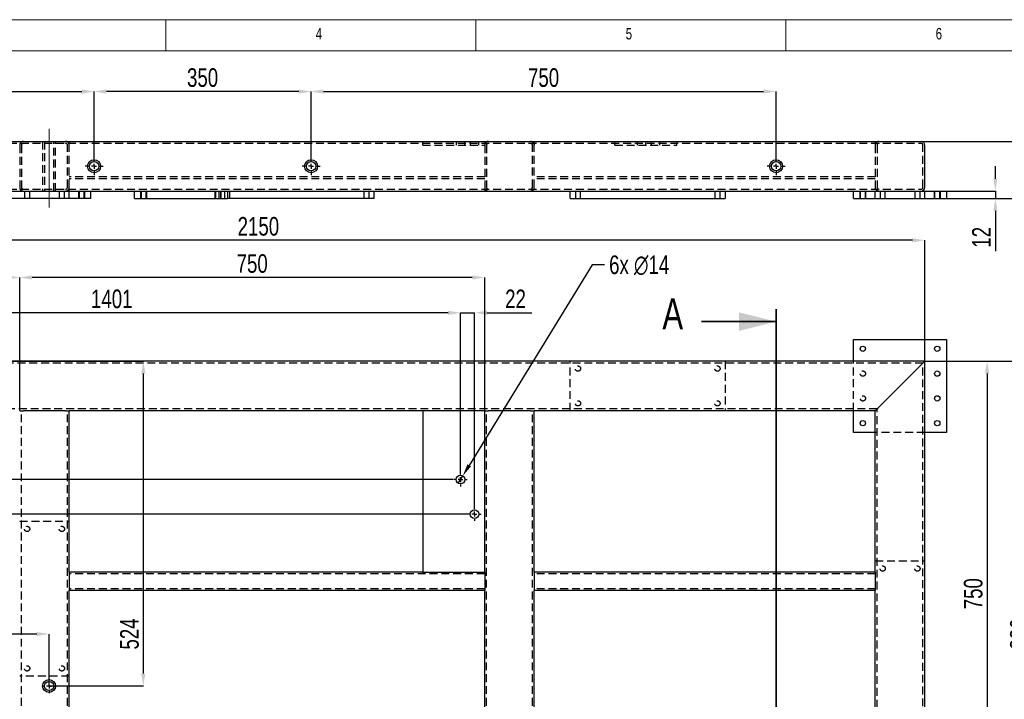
# Model space of a CAD drawing. Header units: millimetres. Extents: x 5 to 3649, y 4 to 418.
# Tile 6 of 105: x 123 to 282, y 305 to 415. Entities that reach past the tile are written whole.
import ezdxf

# ---------------------------------------------------------------- set-up
doc = ezdxf.new("R2010")
doc.units = ezdxf.units.MM
doc.header["$PDSIZE"] = -1
doc.linetypes.add('CENTERX2', pattern=[20.32, 12.7, -2.54, 2.54, -2.54])
doc.linetypes.add('HIDDEN', pattern=[1.905, 1.27, -0.635])
for name, color, linetype in [('COTES', 1, 'Continuous'), ('NOTES', 6, 'Continuous'), ('TRAIT-FINS', 9, 'Continuous'), ('TRAIT-MIXTES', 3, 'CENTERX2'), ('TRAIT-TIRET', 2, 'HIDDEN')]:
    doc.layers.add(name, color=color, linetype=linetype)
doc.layers.add('TRAIT-FORT', color=4, linetype='Continuous', lineweight=25)
doc.styles.add('SLDTEXTSTYLE0', font='TXT', dxfattribs={"width": 0.75})
doc.dimstyles.new('SLDDIMSTYLE0', dxfattribs={"dimtxt": 3, "dimasz": 2, "dimexe": 0, "dimexo": 0.0625, "dimgap": 0.75, "dimtad": 1, "dimdec": 0, "dimlfac": 10, "dimrnd": 1e-09, "dimzin": 12, "dimdsep": 46, "dimtxsty": 'SLDTEXTSTYLE0', "dimsah": 1, "dimcen": 0.09, "dimadec": 0, "dimazin": 3, "dimtfac": 1, "dimtdec": 0, "dimtofl": 0, "dimtmove": 0, "dimatfit": 3, "dimfxl": 1, "dimfrac": 2, "dimtolj": 1, "dimtzin": 12, "dimarcsym": 0})
doc.dimstyles.new('SLDDIMSTYLE1', dxfattribs={"dimtxt": 3, "dimasz": 2, "dimexe": 0, "dimexo": 0.0625, "dimgap": 0.75, "dimtad": 1, "dimdec": 0, "dimlfac": 10, "dimrnd": 1e-09, "dimzin": 12, "dimdsep": 46, "dimtxsty": 'SLDTEXTSTYLE0', "dimsah": 1, "dimcen": 0.09, "dimadec": 0, "dimazin": 3, "dimtfac": 1, "dimtdec": 0, "dimtmove": 0, "dimatfit": 0, "dimfxl": 1, "dimfrac": 2, "dimtolj": 1, "dimtzin": 12, "dimarcsym": 0})
doc.dimstyles.new('SLDDIMSTYLE2', dxfattribs={"dimtxt": 3, "dimasz": 2, "dimexe": 0, "dimexo": 0.0625, "dimgap": 0.75, "dimtad": 0, "dimtih": 1, "dimtoh": 1, "dimdec": 0, "dimlfac": 10, "dimrnd": 1e-09, "dimzin": 12, "dimdsep": 46, "dimtxsty": 'SLDTEXTSTYLE0', "dimblk1": 'NONE', "dimsah": 1, "dimcen": 0, "dimadec": 0, "dimazin": 3, "dimtfac": 1, "dimtdec": 0, "dimtmove": 0, "dimatfit": 3, "dimldrblk": 'NONE', "dimfxl": 1, "dimfrac": 2, "dimtolj": 1, "dimtzin": 12, "dimarcsym": 0})

# ---------------------------------------------------------------- blocks, each defined once
blk = doc.blocks.new('_D_4')
at = {"layer": 'COTES', "color": 0, "lineweight": -2, "transparency": 16777216}
for p, q in [((269.48, 359.93), (279.46, 359.93)), ((279.46, 357.93), (279.46, 286.93)), ((198.48, 284.93), (279.46, 284.93))]:
    blk.add_line(p, q, dxfattribs=at)
at = {"layer": 'COTES', "color": 0, "transparency": 16777216}
for points in [[(279.13, 357.93), (279.8, 357.93), (279.46, 359.93)], [(279.13, 286.93), (279.8, 286.93), (279.46, 284.93)]]:
    blk.add_solid(points, dxfattribs=at)
at = {"layer": 'Defpoints', "color": 0, "transparency": 16777216}
for p in [(269.42, 359.93), (198.42, 284.93), (279.46, 284.93)]:
    blk.add_point(p, dxfattribs=at)
at = {"layer": 'COTES', "color": 0, "transparency": 16777216, "insert": (275.71, 322.43), "char_height": 3, "attachment_point": 2, "rotation": 90, "style": 'SLDTEXTSTYLE0'}
blk.add_mtext('\\A1;750', dxfattribs=at)
blk = doc.blocks.new('_D_5')
at = {"layer": 'COTES', "color": 0, "lineweight": -2, "transparency": 16777216}
for p, q in [((54.42, 359.99), (54.42, 379.43)), ((267.42, 379.43), (56.42, 379.43)), ((269.42, 359.99), (269.42, 379.43))]:
    blk.add_line(p, q, dxfattribs=at)
at = {"layer": 'COTES', "color": 0, "transparency": 16777216}
for points in [[(56.42, 379.76), (56.42, 379.1), (54.42, 379.43)], [(267.42, 379.76), (267.42, 379.1), (269.42, 379.43)]]:
    blk.add_solid(points, dxfattribs=at)
at = {"layer": 'Defpoints', "color": 0, "transparency": 16777216}
for p in [(54.42, 379.43), (54.42, 359.93), (269.42, 359.93)]:
    blk.add_point(p, dxfattribs=at)
at = {"layer": 'COTES', "color": 0, "transparency": 16777216, "insert": (161.92, 383.18), "char_height": 3, "attachment_point": 2, "style": 'SLDTEXTSTYLE0'}
blk.add_mtext('\\A1;2150', dxfattribs=at)
blk = doc.blocks.new('_D_6')
at = {"layer": 'COTES', "color": 0, "lineweight": -2, "transparency": 16777216}
for p, q in [((54.42, 359.99), (54.42, 373.43)), ((56.42, 373.43), (121.42, 373.43)), ((123.42, 351.99), (123.42, 373.43))]:
    blk.add_line(p, q, dxfattribs=at)
at = {"layer": 'COTES', "color": 0, "transparency": 16777216}
for points in [[(56.42, 373.76), (56.42, 373.1), (54.42, 373.43)], [(121.42, 373.76), (121.42, 373.1), (123.42, 373.43)]]:
    blk.add_solid(points, dxfattribs=at)
at = {"layer": 'Defpoints', "color": 0, "transparency": 16777216}
for p in [(123.42, 373.43), (54.42, 359.93), (123.42, 351.93)]:
    blk.add_point(p, dxfattribs=at)
at = {"layer": 'COTES', "color": 0, "transparency": 16777216, "insert": (88.92, 377.18), "char_height": 3, "attachment_point": 2, "style": 'SLDTEXTSTYLE0'}
blk.add_mtext('\\A1;690', dxfattribs=at)
blk = doc.blocks.new('_D_7')
at = {"layer": 'COTES', "color": 0, "lineweight": -2, "transparency": 16777216}
for p, q in [((123.42, 351.99), (123.42, 373.43)), ((196.42, 373.43), (125.42, 373.43)), ((198.42, 351.99), (198.42, 373.43))]:
    blk.add_line(p, q, dxfattribs=at)
at = {"layer": 'COTES', "color": 0, "transparency": 16777216}
for points in [[(125.42, 373.76), (125.42, 373.1), (123.42, 373.43)], [(196.42, 373.76), (196.42, 373.1), (198.42, 373.43)]]:
    blk.add_solid(points, dxfattribs=at)
at = {"layer": 'Defpoints', "color": 0, "transparency": 16777216}
for p in [(123.42, 373.43), (123.42, 351.93), (198.42, 351.93)]:
    blk.add_point(p, dxfattribs=at)
at = {"layer": 'COTES', "color": 0, "transparency": 16777216, "insert": (160.92, 377.18), "char_height": 3, "attachment_point": 2, "style": 'SLDTEXTSTYLE0'}
blk.add_mtext('\\A1;750', dxfattribs=at)
blk = doc.blocks.new('_D_12')
at = {"layer": 'COTES', "color": 0, "lineweight": -2, "transparency": 16777216}
for p, q in [((269.48, 359.93), (286.92, 359.93)), ((286.92, 273.93), (286.92, 357.93)), ((229.48, 271.93), (286.92, 271.93))]:
    blk.add_line(p, q, dxfattribs=at)
at = {"layer": 'COTES', "color": 0, "transparency": 16777216}
for points in [[(286.58, 357.93), (287.25, 357.93), (286.92, 359.93)], [(286.58, 273.93), (287.25, 273.93), (286.92, 271.93)]]:
    blk.add_solid(points, dxfattribs=at)
at = {"layer": 'Defpoints', "color": 0, "transparency": 16777216}
for p in [(269.42, 359.93), (286.92, 359.93), (229.42, 271.93)]:
    blk.add_point(p, dxfattribs=at)
at = {"layer": 'COTES', "color": 0, "transparency": 16777216, "insert": (283.17, 315.93), "char_height": 3, "attachment_point": 2, "rotation": 90, "style": 'SLDTEXTSTYLE0'}
blk.add_mtext('\\A1;880', dxfattribs=at)
blk = doc.blocks.new('_D_13')
at = {"layer": 'COTES', "color": 0, "lineweight": -2, "transparency": 16777216}
for p, q in [((54.48, 359.93), (143.37, 359.93)), ((143.37, 309.55), (143.37, 357.93)), ((128.22, 307.55), (143.37, 307.55))]:
    blk.add_line(p, q, dxfattribs=at)
at = {"layer": 'COTES', "color": 0, "transparency": 16777216}
for points in [[(143.03, 357.93), (143.7, 357.93), (143.37, 359.93)], [(143.03, 309.55), (143.7, 309.55), (143.37, 307.55)]]:
    blk.add_solid(points, dxfattribs=at)
at = {"layer": 'Defpoints', "color": 0, "transparency": 16777216}
for p in [(54.42, 359.93), (143.37, 359.93), (128.16, 307.55)]:
    blk.add_point(p, dxfattribs=at)
at = {"layer": 'COTES', "color": 0, "transparency": 16777216, "insert": (139.62, 315.93), "char_height": 3, "attachment_point": 2, "rotation": 90, "style": 'SLDTEXTSTYLE0'}
blk.add_mtext('\\A1;524', dxfattribs=at)
blk = doc.blocks.new('_D_14')
at = {"layer": 'COTES', "color": 0, "lineweight": -2, "transparency": 16777216}
for p, q in [((54.36, 359.93), (40.49, 359.93)), ((40.49, 342.83), (40.49, 357.93)), ((193.36, 340.83), (40.49, 340.83))]:
    blk.add_line(p, q, dxfattribs=at)
at = {"layer": 'COTES', "color": 0, "transparency": 16777216}
for points in [[(40.16, 357.93), (40.83, 357.93), (40.49, 359.93)], [(40.16, 342.83), (40.83, 342.83), (40.49, 340.83)]]:
    blk.add_solid(points, dxfattribs=at)
at = {"layer": 'Defpoints', "color": 0, "transparency": 16777216}
for p in [(40.49, 359.93), (54.42, 359.93), (193.42, 340.83)]:
    blk.add_point(p, dxfattribs=at)
at = {"layer": 'COTES', "color": 0, "transparency": 16777216, "insert": (36.74, 350.38), "char_height": 3, "attachment_point": 2, "rotation": 90, "style": 'SLDTEXTSTYLE0'}
blk.add_mtext('\\A1;191', dxfattribs=at)
blk = doc.blocks.new('_D_15')
at = {"layer": 'COTES', "color": 0, "lineweight": -2, "transparency": 16777216}
for p, q in [((193.36, 340.83), (40.49, 340.83)), ((40.49, 337.27), (40.49, 338.83)), ((195.61, 335.27), (40.49, 335.27))]:
    blk.add_line(p, q, dxfattribs=at)
at = {"layer": 'COTES', "color": 0, "transparency": 16777216}
for points in [[(40.16, 338.83), (40.83, 338.83), (40.49, 340.83)], [(40.16, 337.27), (40.83, 337.27), (40.49, 335.27)]]:
    blk.add_solid(points, dxfattribs=at)
at = {"layer": 'Defpoints', "color": 0, "transparency": 16777216}
for p in [(40.49, 340.83), (193.42, 340.83), (195.67, 335.27)]:
    blk.add_point(p, dxfattribs=at)
at = {"layer": 'COTES', "color": 0, "transparency": 16777216, "insert": (36.74, 338.05), "char_height": 3, "attachment_point": 2, "rotation": 90, "style": 'SLDTEXTSTYLE0'}
blk.add_mtext('\\A1;56', dxfattribs=at)
blk = doc.blocks.new('_D_18')
at = {"layer": 'COTES', "color": 0, "lineweight": -2, "transparency": 16777216}
for p, q in [((269.48, 359.93), (292.34, 359.93)), ((292.34, 270.51), (292.34, 357.93)), ((224.9, 268.51), (292.34, 268.51))]:
    blk.add_line(p, q, dxfattribs=at)
at = {"layer": 'COTES', "color": 0, "transparency": 16777216}
for points in [[(292, 357.93), (292.67, 357.93), (292.34, 359.93)], [(292, 270.51), (292.67, 270.51), (292.34, 268.51)]]:
    blk.add_solid(points, dxfattribs=at)
at = {"layer": 'Defpoints', "color": 0, "transparency": 16777216}
for p in [(269.42, 359.93), (292.34, 359.93), (224.84, 268.51)]:
    blk.add_point(p, dxfattribs=at)
at = {"layer": 'COTES', "color": 0, "transparency": 16777216, "insert": (288.59, 314.22), "char_height": 3, "attachment_point": 2, "rotation": 90, "style": 'SLDTEXTSTYLE0'}
blk.add_mtext('\\A1;914', dxfattribs=at)
blk = doc.blocks.new('_D_25')
at = {"layer": 'COTES', "color": 0, "lineweight": -2, "transparency": 16777216}
for p, q in [((54.42, 359.87), (54.42, 315.93)), ((126.16, 315.93), (56.42, 315.93)), ((128.16, 307.61), (128.16, 315.93))]:
    blk.add_line(p, q, dxfattribs=at)
at = {"layer": 'COTES', "color": 0, "transparency": 16777216}
for points in [[(56.42, 316.26), (56.42, 315.6), (54.42, 315.93)], [(126.16, 316.26), (126.16, 315.6), (128.16, 315.93)]]:
    blk.add_solid(points, dxfattribs=at)
at = {"layer": 'Defpoints', "color": 0, "transparency": 16777216}
for p in [(54.42, 359.93), (54.42, 315.93), (128.16, 307.55)]:
    blk.add_point(p, dxfattribs=at)
at = {"layer": 'COTES', "color": 0, "transparency": 16777216, "insert": (91.29, 319.68), "char_height": 3, "attachment_point": 2, "style": 'SLDTEXTSTYLE0'}
blk.add_mtext('\\A1;737', dxfattribs=at)
blk = doc.blocks.new('_D_26')
at = {"layer": 'COTES', "color": 0, "lineweight": -2, "transparency": 16777216}
for p, q in [((192.52, 367.73), (190.52, 367.73)), ((194.52, 341.99), (194.52, 367.73)), ((194.52, 367.73), (196.77, 367.73)), ((196.77, 336.43), (196.77, 367.73)), ((198.77, 367.73), (206.02, 367.73))]:
    blk.add_line(p, q, dxfattribs=at)
at = {"layer": 'COTES', "color": 0, "transparency": 16777216}
for points in [[(192.52, 368.07), (192.52, 367.4), (194.52, 367.73)], [(198.77, 368.07), (198.77, 367.4), (196.77, 367.73)]]:
    blk.add_solid(points, dxfattribs=at)
at = {"layer": 'Defpoints', "color": 0, "transparency": 16777216}
for p in [(194.52, 367.73), (194.52, 341.93), (196.77, 336.37)]:
    blk.add_point(p, dxfattribs=at)
at = {"layer": 'COTES', "color": 0, "transparency": 16777216, "insert": (203.39, 371.48), "char_height": 3, "attachment_point": 2, "style": 'SLDTEXTSTYLE0'}
blk.add_mtext('\\A1;22', dxfattribs=at)
blk = doc.blocks.new('_D_27')
at = {"layer": 'COTES', "color": 0, "lineweight": -2, "transparency": 16777216}
for p, q in [((54.42, 359.99), (54.42, 367.73)), ((192.52, 367.73), (56.42, 367.73)), ((194.52, 341.99), (194.52, 367.73))]:
    blk.add_line(p, q, dxfattribs=at)
at = {"layer": 'COTES', "color": 0, "transparency": 16777216}
for points in [[(56.42, 368.07), (56.42, 367.4), (54.42, 367.73)], [(192.52, 368.07), (192.52, 367.4), (194.52, 367.73)]]:
    blk.add_solid(points, dxfattribs=at)
at = {"layer": 'Defpoints', "color": 0, "transparency": 16777216}
for p in [(54.42, 367.73), (54.42, 359.93), (194.52, 341.93)]:
    blk.add_point(p, dxfattribs=at)
at = {"layer": 'COTES', "color": 0, "transparency": 16777216, "insert": (138.27, 371.48), "char_height": 3, "attachment_point": 2, "style": 'SLDTEXTSTYLE0'}
blk.add_mtext('\\A1;1401', dxfattribs=at)
blk = doc.blocks.new('_D_28')
at = {"layer": 'COTES', "color": 0, "lineweight": -2, "transparency": 16777216}
for p, q in [((215.74, 375.48), (195.93, 343.13)), ((217.74, 375.48), (215.74, 375.48)), ((194.16, 340.23), (194.89, 341.43))]:
    blk.add_line(p, q, dxfattribs=at)
at = {"layer": 'COTES', "color": 0, "transparency": 16777216}
blk.add_solid([(195.65, 343.31), (196.21, 342.96), (194.89, 341.43)], dxfattribs=at)
at = {"layer": 'Defpoints', "color": 0, "transparency": 16777216}
for p in [(194.16, 340.23), (194.89, 341.43)]:
    blk.add_point(p, dxfattribs=at)
at = {"layer": 'COTES', "color": 0, "transparency": 16777216, "insert": (218.49, 376.98), "char_height": 3, "attachment_point": 1, "style": 'SLDTEXTSTYLE0'}
blk.add_mtext('\\A1;6x ∅14', dxfattribs=at)
blk = doc.blocks.new('_None')
blk = doc.blocks.new('SW_CENTERMARKSYMBOL_0')
at = {"layer": 'TRAIT-MIXTES', "color": 0}
for p, q in [((-0.8, 0), (-1.15, 0)), ((0, 0), (-0.4, 0)), ((0, 0.8), (0, 1.15)), ((0, 0), (0, 0.4)), ((0, 0), (0, -0.4)), ((0, 0), (0.4, 0)), ((0.8, 0), (1.15, 0)), ((0, -0.8), (0, -1.15))]:
    blk.add_line(p, q, dxfattribs=at)
blk = doc.blocks.new('SW_CENTERMARKSYMBOL_5')
at = {"layer": 'TRAIT-MIXTES', "color": 0}
for p, q in [((-0.8, 0), (-1.1, 0)), ((0, 0), (-0.4, 0)), ((0, 0.8), (0, 1.1)), ((0, 0), (0, 0.4)), ((0, 0), (0, -0.4)), ((0, 0), (0.4, 0)), ((0.8, 0), (1.1, 0)), ((0, -0.8), (0, -1.1))]:
    blk.add_line(p, q, dxfattribs=at)
blk = doc.blocks.new('SW_CENTERMARKSYMBOL_6')
at = {"layer": 'TRAIT-MIXTES', "color": 0}
for p, q in [((-0.8, 0), (-1.1, 0)), ((0, 0), (-0.4, 0)), ((0, 0.8), (0, 1.1)), ((0, 0), (0, 0.4)), ((0, 0), (0, -0.4)), ((0, 0), (0.4, 0)), ((0.8, 0), (1.1, 0)), ((0, -0.8), (0, -1.1))]:
    blk.add_line(p, q, dxfattribs=at)
blk = doc.blocks.new('_D_84')
at = {"layer": 'COTES', "color": 0, "lineweight": -2, "transparency": 16777216}
for p, q in [((78.42, 392.88), (78.42, 403.42)), ((80.42, 403.42), (133.42, 403.42)), ((135.42, 392.88), (135.42, 403.42))]:
    blk.add_line(p, q, dxfattribs=at)
at = {"layer": 'COTES', "color": 0, "transparency": 16777216}
for points in [[(80.42, 403.75), (80.42, 403.08), (78.42, 403.42)], [(133.42, 403.75), (133.42, 403.08), (135.42, 403.42)]]:
    blk.add_solid(points, dxfattribs=at)
at = {"layer": 'Defpoints', "color": 0, "transparency": 16777216}
for p in [(135.42, 403.42), (78.42, 392.81), (135.42, 392.81)]:
    blk.add_point(p, dxfattribs=at)
at = {"layer": 'COTES', "color": 0, "transparency": 16777216, "insert": (106.92, 407.17), "char_height": 3, "attachment_point": 2, "style": 'SLDTEXTSTYLE0'}
blk.add_mtext('\\A1;570', dxfattribs=at)
blk = doc.blocks.new('_D_85')
at = {"layer": 'COTES', "color": 0, "lineweight": -2, "transparency": 16777216}
for p, q in [((135.42, 392.88), (135.42, 403.42)), ((168.42, 403.42), (137.42, 403.42)), ((170.42, 392.88), (170.42, 403.42))]:
    blk.add_line(p, q, dxfattribs=at)
at = {"layer": 'COTES', "color": 0, "transparency": 16777216}
for points in [[(137.42, 403.75), (137.42, 403.08), (135.42, 403.42)], [(168.42, 403.75), (168.42, 403.08), (170.42, 403.42)]]:
    blk.add_solid(points, dxfattribs=at)
at = {"layer": 'Defpoints', "color": 0, "transparency": 16777216}
for p in [(135.42, 403.42), (135.42, 392.81), (170.42, 392.81)]:
    blk.add_point(p, dxfattribs=at)
at = {"layer": 'COTES', "color": 0, "transparency": 16777216, "insert": (152.92, 407.17), "char_height": 3, "attachment_point": 2, "style": 'SLDTEXTSTYLE0'}
blk.add_mtext('\\A1;350', dxfattribs=at)
blk = doc.blocks.new('_D_86')
at = {"layer": 'COTES', "color": 0, "lineweight": -2, "transparency": 16777216}
for p, q in [((170.42, 392.88), (170.42, 403.42)), ((172.42, 403.42), (243.42, 403.42)), ((245.42, 392.88), (245.42, 403.42))]:
    blk.add_line(p, q, dxfattribs=at)
at = {"layer": 'COTES', "color": 0, "transparency": 16777216}
for points in [[(172.42, 403.75), (172.42, 403.08), (170.42, 403.42)], [(243.42, 403.75), (243.42, 403.08), (245.42, 403.42)]]:
    blk.add_solid(points, dxfattribs=at)
at = {"layer": 'Defpoints', "color": 0, "transparency": 16777216}
for p in [(245.42, 403.42), (170.42, 392.81), (245.42, 392.81)]:
    blk.add_point(p, dxfattribs=at)
at = {"layer": 'COTES', "color": 0, "transparency": 16777216, "insert": (207.92, 407.17), "char_height": 3, "attachment_point": 2, "style": 'SLDTEXTSTYLE0'}
blk.add_mtext('\\A1;750', dxfattribs=at)
blk = doc.blocks.new('_D_88')
at = {"layer": 'COTES', "color": 0, "lineweight": -2, "transparency": 16777216}
for p, q in [((280.8, 389.36), (280.8, 391.36)), ((272.98, 387.36), (280.8, 387.36)), ((272.98, 386.16), (280.8, 386.16)), ((280.8, 387.36), (280.8, 386.16)), ((280.8, 384.16), (280.8, 377.66))]:
    blk.add_line(p, q, dxfattribs=at)
at = {"layer": 'COTES', "color": 0, "transparency": 16777216}
for points in [[(280.47, 389.36), (281.13, 389.36), (280.8, 387.36)], [(280.47, 384.16), (281.13, 384.16), (280.8, 386.16)]]:
    blk.add_solid(points, dxfattribs=at)
at = {"layer": 'Defpoints', "color": 0, "transparency": 16777216}
for p in [(272.92, 387.36), (272.92, 386.16), (280.8, 386.16)]:
    blk.add_point(p, dxfattribs=at)
at = {"layer": 'COTES', "color": 0, "transparency": 16777216, "insert": (277.05, 379.91), "char_height": 3, "attachment_point": 2, "rotation": 90, "style": 'SLDTEXTSTYLE0'}
blk.add_mtext('\\A1;12', dxfattribs=at)
blk = doc.blocks.new('_D_89')
at = {"layer": 'COTES', "color": 0, "lineweight": -2, "transparency": 16777216}
for p, q in [((268.88, 395.36), (289.78, 395.36)), ((289.78, 388.16), (289.78, 393.36)), ((272.98, 386.16), (289.78, 386.16))]:
    blk.add_line(p, q, dxfattribs=at)
at = {"layer": 'COTES', "color": 0, "transparency": 16777216}
for points in [[(289.45, 393.36), (290.12, 393.36), (289.78, 395.36)], [(289.45, 388.16), (290.12, 388.16), (289.78, 386.16)]]:
    blk.add_solid(points, dxfattribs=at)
at = {"layer": 'Defpoints', "color": 0, "transparency": 16777216}
for p in [(268.82, 395.36), (289.78, 395.36), (272.92, 386.16)]:
    blk.add_point(p, dxfattribs=at)
at = {"layer": 'COTES', "color": 0, "transparency": 16777216, "insert": (286.03, 390.76), "char_height": 3, "attachment_point": 2, "rotation": 90, "style": 'SLDTEXTSTYLE0'}
blk.add_mtext('\\A1;92', dxfattribs=at)
blk = doc.blocks.new('SW_CENTERMARKSYMBOL_93')
at = {"layer": 'TRAIT-MIXTES', "color": 0}
for p, q in [((0, 0), (-0.4, 0)), ((0, 0.8), (0, 1.45)), ((0, 0), (0, 0.4)), ((0, 0), (0, 0.4)), ((0, 0), (0, -0.4)), ((0, 0), (0.4, 0)), ((0.8, 0), (1.45, 0)), ((-0.8, 0), (-1.45, 0)), ((0, 0), (-0.4, 0)), ((0, 0), (0, -0.4)), ((0, 0), (0.4, 0)), ((0, -0.8), (0, -1.45))]:
    blk.add_line(p, q, dxfattribs=at)
blk = doc.blocks.new('SW_CENTERMARKSYMBOL_94')
at = {"layer": 'TRAIT-MIXTES', "color": 0}
for p, q in [((0, 0), (-0.4, 0)), ((0, 0.8), (0, 1.45)), ((0, 0), (0, 0.4)), ((0, 0), (0, 0.4)), ((0, 0), (0, -0.4)), ((0, 0), (0.4, 0)), ((0.8, 0), (1.45, 0)), ((-0.8, 0), (-1.45, 0)), ((0, 0), (-0.4, 0)), ((0, 0), (0, -0.4)), ((0, 0), (0.4, 0)), ((0, -0.8), (0, -1.45))]:
    blk.add_line(p, q, dxfattribs=at)
blk = doc.blocks.new('SW_CENTERMARKSYMBOL_95')
at = {"layer": 'TRAIT-MIXTES', "color": 0}
for p, q in [((0, 0), (-0.4, 0)), ((0, 0.8), (0, 1.45)), ((0, 0), (0, 0.4)), ((0, 0), (0, 0.4)), ((0, 0), (0, -0.4)), ((0, 0), (0.4, 0)), ((0.8, 0), (1.45, 0)), ((-0.8, 0), (-1.45, 0)), ((0, 0), (-0.4, 0)), ((0, 0), (0, -0.4)), ((0, 0), (0.4, 0)), ((0, -0.8), (0, -1.45))]:
    blk.add_line(p, q, dxfattribs=at)

msp = doc.modelspace()

# ---------------------------------------------------------------- linework, layer by layer
at = {"lineweight": 18}
for p, q in [((589, 415), (5, 415)), ((147, 410), (147, 415)), ((197, 415), (197, 410)), ((247, 410), (247, 415)), ((584, 410), (10, 410))]:
    msp.add_line(p, q, dxfattribs=at)
at = {"lineweight": 35}
for p, q in [((245.420579, 368.309265), (245.420579, 233.472282)), ((233.420579, 366.309265), (245.420579, 366.309265))]:
    msp.add_line(p, q, dxfattribs=at)
msp.add_solid([(245.420579, 366.309265), (239.420579, 367.809265), (239.420579, 364.809265)], dxfattribs=at)
at = {"layer": 'TRAIT-FINS', "lineweight": 18}
for p, q in [((132.920579, 386.162558), (132.920579, 387.362558)), ((132.920579, 387.362558), (132.995579, 387.362558)), ((132.920579, 386.162558), (132.920579, 387.362558)), ((132.920579, 387.362558), (132.995579, 387.362558)), ((133.920579, 386.162558), (133.920579, 387.362558)), ((133.920579, 386.162558), (133.920579, 387.362558)), ((142.920579, 386.162558), (142.920579, 387.362558)), ((142.920579, 387.362558), (142.995579, 387.362558)), ((142.920579, 386.162558), (142.920579, 387.362558)), ((142.920579, 387.362558), (142.995579, 387.362558)), ((143.920579, 386.162558), (143.920579, 387.362558)), ((143.920579, 386.162558), (143.920579, 387.362558)), ((154.920579, 386.162558), (154.920579, 387.362558)), ((154.920579, 387.362558), (154.995579, 387.362558)), ((154.920579, 386.162558), (154.920579, 387.362558)), ((154.920579, 387.362558), (154.995579, 387.362558)), ((155.920579, 386.162558), (155.920579, 387.362558)), ((155.920579, 386.162558), (155.920579, 387.362558)), ((258.920579, 386.162558), (258.920579, 387.362558)), ((258.920579, 386.162558), (258.920579, 387.362558)), ((258.920579, 386.162558), (258.920579, 387.362558)), ((258.920579, 387.362558), (258.995579, 387.362558)), ((258.920579, 386.162558), (258.920579, 387.362558)), ((258.920579, 387.362558), (258.995579, 387.362558)), ((259.920579, 386.162558), (259.920579, 387.362558)), ((259.920579, 386.162558), (259.920579, 387.362558)), ((259.920579, 386.162558), (259.920579, 387.362558)), ((259.920579, 386.162558), (259.920579, 387.362558)), ((270.920579, 386.162558), (270.920579, 387.362558)), ((270.920579, 387.362558), (270.995579, 387.362558)), ((270.920579, 386.162558), (270.920579, 387.362558)), ((270.920579, 387.362558), (270.995579, 387.362558)), ((270.920579, 386.162558), (270.920579, 387.362558)), ((270.920579, 387.362558), (270.995579, 387.362558)), ((270.920579, 386.162558), (270.920579, 387.362558)), ((270.920579, 387.362558), (270.995579, 387.362558)), ((271.920579, 386.162558), (271.920579, 387.362558)), ((271.920579, 386.162558), (271.920579, 387.362558)), ((271.920579, 386.162558), (271.920579, 387.362558)), ((271.920579, 386.162558), (271.920579, 387.362558))]:
    msp.add_line(p, q, dxfattribs=at)
at = {"layer": 'TRAIT-FORT', "lineweight": 25}
for p, q in [((55.020579, 395.362558), (268.820579, 395.362558)), ((269.420579, 387.962558), (269.420579, 394.762558)), ((111.620579, 387.362558), (141.920579, 387.362558)), ((134.920579, 386.162558), (119.920579, 386.162558)), ((134.920579, 386.162558), (134.920579, 387.362558)), ((141.920579, 386.162558), (141.920579, 387.362558)), ((141.920579, 387.362558), (156.920579, 387.362558)), ((141.920579, 386.162558), (156.920579, 386.162558)), ((156.920579, 387.362558), (212.220579, 387.362558)), ((156.920579, 387.362558), (156.920579, 386.162558)), ((180.620579, 386.162558), (156.920579, 386.162558)), ((180.620579, 386.162558), (180.620579, 387.362558)), ((212.220579, 387.362558), (237.220579, 387.362558)), ((212.220579, 386.162558), (212.220579, 387.362558)), ((212.220579, 386.162558), (237.220579, 386.162558)), ((237.220579, 387.362558), (257.920579, 387.362558)), ((237.220579, 387.362558), (237.220579, 386.162558)), ((257.920579, 386.162558), (257.920579, 387.362558)), ((257.920579, 387.362558), (272.920579, 387.362558)), ((257.920579, 386.162558), (272.920579, 386.162558)), ((272.920579, 387.362558), (272.920579, 386.162558)), ((257.92058, 363.429216), (272.92059, 363.429216)), ((257.92058, 359.929231), (257.92058, 363.429216)), ((272.92059, 363.429216), (272.92059, 348.429444)), ((269.420581, 359.929231), (54.420579, 359.929231)), ((268.820577, 359.329179), (262.020569, 352.529481)), ((269.420581, 244.92946), (269.420581, 359.929231)), ((123.420577, 351.929429), (124.020581, 351.929429)), ((130.820577, 351.929429), (124.020581, 351.929429)), ((130.820577, 351.929429), (131.420582, 351.929429)), ((131.420582, 325.929216), (131.420582, 351.929429)), ((188.420575, 351.929429), (131.420582, 351.929429)), ((198.420577, 351.929429), (188.420575, 351.929429)), ((188.420575, 351.929429), (188.420575, 325.929216)), ((198.420577, 351.929429), (199.020581, 351.929429)), ((198.420577, 325.929216), (198.420577, 351.929429)), ((205.820577, 351.929429), (199.020581, 351.929429)), ((205.820577, 351.929429), (206.420582, 351.929429)), ((206.420582, 325.929216), (206.420582, 351.929429)), ((261.420589, 351.929429), (206.420582, 351.929429)), ((257.92058, 348.429444), (257.92058, 351.929429)), ((261.420589, 325.929216), (261.420589, 351.929429)), ((261.420589, 348.429444), (257.92058, 348.429444)), ((272.92059, 348.429444), (269.420581, 348.429444)), ((188.420575, 325.929216), (131.420582, 325.929216)), ((131.420582, 325.929216), (131.420582, 325.329164)), ((188.420575, 325.929216), (198.420577, 325.929216)), ((198.420577, 325.929216), (198.420577, 325.329164)), ((261.420589, 325.929216), (206.420582, 325.929216)), ((206.420582, 325.929216), (206.420582, 325.329164)), ((261.420589, 325.929216), (261.420589, 325.329164)), ((131.420582, 325.329164), (131.420582, 323.529008)), ((198.420577, 325.329164), (198.420577, 323.529008)), ((206.420582, 325.329164), (206.420582, 323.529008)), ((261.420589, 325.329164), (261.420589, 323.529008)), ((131.420582, 323.529008), (131.420582, 322.928956)), ((131.420582, 298.92917), (131.420582, 322.928956)), ((198.420577, 322.928956), (131.420582, 322.928956)), ((198.420577, 323.529008), (198.420577, 322.928956)), ((198.420577, 298.92917), (198.420577, 322.928956)), ((206.420582, 323.529008), (206.420582, 322.928956)), ((206.420582, 298.92917), (206.420582, 322.928956)), ((261.420589, 322.928956), (206.420582, 322.928956)), ((261.420589, 323.529008), (261.420589, 322.928956)), ((261.420589, 298.92917), (261.420589, 322.928956))]:
    msp.add_line(p, q, dxfattribs=at)
at = {"layer": 'TRAIT-FORT', "lineweight": 25, "flags": 128}
for points in [[(269.420581, 359.929231), (269.409042, 359.917787), (269.3749, 359.883836), (269.319468, 359.828141), (269.244843, 359.753755), (269.15391, 359.662583), (269.050198, 359.558824), (268.93764, 359.44629), (268.820577, 359.329179)], [(268.820577, 359.329179), (268.93764, 359.44629), (269.050198, 359.558824), (269.15391, 359.662583), (269.244843, 359.753755), (269.319468, 359.828141), (269.3749, 359.883836), (269.409042, 359.917787), (269.420581, 359.929231)], [(262.020569, 352.529481), (261.91638, 352.424958), (261.815362, 352.32425), (261.720591, 352.229264), (261.634903, 352.143815), (261.560946, 352.06981), (261.50096, 352.009538), (261.456757, 351.965669), (261.429696, 351.938584), (261.420589, 351.929429)], [(261.420589, 351.929429), (261.429696, 351.938584), (261.456757, 351.965669), (261.50096, 352.009538), (261.560946, 352.06981), (261.634903, 352.143815), (261.720591, 352.229264), (261.815362, 352.32425), (261.91638, 352.424958), (262.020569, 352.529481)]]:
    msp.add_lwpolyline(points, dxfattribs=at)
at = {"layer": 'TRAIT-FORT', "lineweight": 25}
for centre, radius in [((135.420579, 391.362558), 1.05), ((170.420579, 391.362558), 1.05), ((245.420579, 391.362558), 1.05), ((135.420579, 391.362558), 0.75), ((170.420579, 391.362558), 0.75), ((245.420579, 391.362558), 0.75), ((259.420579, 361.929334), 0.425), ((271.420579, 361.929334), 0.425), ((271.420579, 357.929334), 0.425), ((271.420579, 353.929334), 0.425), ((259.420579, 349.929334), 0.425), ((271.420579, 349.929334), 0.425), ((194.520579, 340.829334), 0.7), ((196.768219, 335.266231), 0.7), ((128.156614, 307.545343), 1.05), ((128.156614, 307.545343), 0.75)]:
    msp.add_circle(centre, radius, dxfattribs=at)
for centre, start, end in [((268.820579, 394.762558), 0, 90), ((268.820579, 387.962558), 270, 0)]:
    msp.add_arc(centre, 0.6, start, end, dxfattribs=at)
at = {"layer": 'TRAIT-MIXTES', "lineweight": 18}
msp.add_line((128.156614, 397.406379), (128.156614, 384.701085), dxfattribs=at)
at = {"layer": 'TRAIT-TIRET'}
for p, q in [((55.020579, 395.062558), (268.820579, 395.062558)), ((123.420579, 394.762558), (123.420579, 387.962558)), ((123.720579, 394.762558), (123.720579, 387.962558)), ((127.106614, 395.362558), (127.106614, 395.062558)), ((127.106614, 395.362558), (127.106614, 387.362558)), ((127.406614, 395.362558), (127.406614, 387.362558)), ((128.906614, 387.362558), (128.906614, 395.362558)), ((129.206614, 395.062558), (129.206614, 395.362558)), ((129.206614, 387.362558), (129.206614, 395.362558)), ((131.120579, 387.962558), (131.120579, 394.762558)), ((131.420579, 394.762558), (131.420579, 395.362558)), ((131.420579, 387.962558), (131.420579, 394.762558)), ((188.420579, 394.762558), (188.420579, 395.362558)), ((188.420579, 394.762558), (198.420579, 394.762558)), ((193.820579, 395.362558), (193.820579, 394.762558)), ((195.220579, 394.762558), (195.220579, 395.362558)), ((196.068219, 395.362558), (196.068219, 394.762558)), ((197.468219, 394.762558), (197.468219, 395.362558)), ((198.420579, 395.362558), (198.420579, 394.762558)), ((198.420579, 394.762558), (198.420579, 387.962558)), ((198.720579, 394.762558), (198.720579, 387.962558)), ((206.120579, 387.962558), (206.120579, 394.762558)), ((206.420579, 395.362558), (206.420579, 394.762558)), ((206.420579, 387.962558), (206.420579, 394.762558)), ((219.420579, 394.762558), (219.420579, 395.362558)), ((219.420579, 394.762558), (229.420579, 394.762558)), ((223.039894, 395.362558), (223.039894, 394.762558)), ((224.439894, 394.762558), (224.439894, 395.362558)), ((225.287533, 395.362558), (225.287533, 394.762558)), ((226.687533, 394.762558), (226.687533, 395.362558)), ((229.420579, 394.762558), (229.420579, 395.362558)), ((261.420579, 395.362558), (261.420579, 394.762558)), ((261.420579, 394.762558), (261.420579, 387.962558)), ((261.720579, 394.762558), (261.720579, 387.962558)), ((269.120579, 387.962558), (269.120579, 394.762558)), ((198.420579, 389.662558), (131.420579, 389.662558)), ((198.420579, 389.362558), (131.420579, 389.362558)), ((261.420579, 389.662558), (206.420579, 389.662558)), ((261.420579, 389.362558), (206.420579, 389.362558)), ((55.020579, 387.662558), (268.820579, 387.662558)), ((127.106614, 387.662558), (127.106614, 387.362558)), ((129.206614, 387.362558), (129.206614, 387.662558)), ((131.420579, 387.362558), (131.420579, 387.962558)), ((198.420579, 387.962558), (198.420579, 387.362558)), ((124.195579, 387.362558), (124.195579, 386.162558)), ((125.045579, 386.162558), (125.045579, 387.362558)), ((129.795579, 387.362558), (129.795579, 386.162558)), ((130.645579, 386.162558), (130.645579, 387.362558)), ((131.420579, 386.162558), (131.420579, 387.362558)), ((132.995579, 387.362558), (132.995579, 386.162558)), ((133.845579, 386.162558), (133.845579, 387.362558)), ((142.995579, 387.362558), (142.995579, 386.162558)), ((143.845579, 386.162558), (143.845579, 387.362558)), ((154.995579, 387.362558), (154.995579, 386.162558)), ((155.620579, 386.162558), (155.620579, 387.362558)), ((155.845579, 386.162558), (155.845579, 387.362558)), ((156.445579, 387.362558), (156.445579, 386.162558)), ((157.295579, 386.162558), (157.295579, 387.362558)), ((178.945579, 387.362558), (178.945579, 386.162558)), ((179.795579, 386.162558), (179.795579, 387.362558)), ((213.045579, 387.362558), (213.045579, 386.162558)), ((213.895579, 386.162558), (213.895579, 387.362558)), ((235.545579, 387.362558), (235.545579, 386.162558)), ((236.395579, 386.162558), (236.395579, 387.362558)), ((258.995579, 387.362558), (258.995579, 386.162558)), ((259.845579, 386.162558), (259.845579, 387.362558)), ((261.420579, 386.162558), (261.420579, 387.362558)), ((262.195579, 387.362558), (262.195579, 386.162558)), ((263.045579, 386.162558), (263.045579, 387.362558)), ((267.795579, 387.362558), (267.795579, 386.162558)), ((268.645579, 386.162558), (268.645579, 387.362558)), ((269.420579, 386.162558), (269.420579, 387.362558)), ((270.995579, 387.362558), (270.995579, 386.162558)), ((271.845579, 386.162558), (271.845579, 387.362558)), ((269.120579, 359.629396), (54.72058, 359.629396)), ((212.220578, 351.929429), (212.220578, 359.929231)), ((237.220578, 359.929231), (237.220578, 351.929429)), ((257.92058, 351.929429), (257.92058, 359.929231)), ((269.120579, 245.229295), (269.120579, 359.629396)), ((261.720591, 352.229264), (62.12058, 352.229264)), ((123.720579, 252.929261), (123.720579, 351.929429)), ((131.120579, 252.929261), (131.120579, 351.929429)), ((198.720579, 252.929261), (198.720579, 351.929429)), ((206.120579, 252.929261), (206.120579, 351.929429)), ((261.720591, 252.629426), (261.720591, 352.229264)), ((269.420581, 348.429444), (261.420589, 348.429444)), ((123.420577, 334.129289), (131.420582, 334.129289)), ((261.420589, 327.729371), (269.420581, 327.729371)), ((198.420577, 325.628999), (131.420582, 325.628999)), ((261.420589, 325.628999), (206.420582, 325.628999)), ((198.420577, 323.229173), (131.420582, 323.229173)), ((261.420589, 323.229173), (206.420582, 323.229173)), ((131.420582, 309.129289), (123.420577, 309.129289))]:
    msp.add_line(p, q, dxfattribs=at)
for centre in [(213.470579, 358.729334), (235.970579, 358.729334), (259.420579, 357.929334), (259.420579, 353.929334), (213.470579, 353.129334), (235.970579, 353.129334), (124.620579, 332.879334), (130.220579, 332.879334), (262.620579, 326.479334), (268.220579, 326.479334), (124.620579, 310.379334), (130.220579, 310.379334)]:
    msp.add_circle(centre, 0.425, dxfattribs=at)
for centre, radius, start, end in [((124.020579, 394.762558), 0.6, 90, 180), ((124.020579, 394.762558), 0.3, 90, 180), ((130.820579, 394.762558), 0.6, 0, 90), ((130.820579, 394.762558), 0.3, 0, 90), ((199.020579, 394.762558), 0.6, 90, 180), ((199.020579, 394.762558), 0.3, 90, 180), ((205.820579, 394.762558), 0.6, 0, 90), ((205.820579, 394.762558), 0.3, 0, 90), ((262.020579, 394.762558), 0.6, 90, 180), ((262.020579, 394.762558), 0.3, 90, 180), ((268.820579, 394.762558), 0.3, 0, 90), ((124.020579, 387.962558), 0.6, 180, 270), ((124.020579, 387.962558), 0.3, 180, 270), ((130.820579, 387.962558), 0.6, 270, 0), ((130.820579, 387.962558), 0.3, 270, 0), ((199.020579, 387.962558), 0.6, 180, 270), ((199.020579, 387.962558), 0.3, 180, 270), ((205.820579, 387.962558), 0.6, 270, 0), ((205.820579, 387.962558), 0.3, 270, 0), ((262.020579, 387.962558), 0.6, 180, 270), ((262.020579, 387.962558), 0.3, 180, 270), ((268.820579, 387.962558), 0.3, 270, 0)]:
    msp.add_arc(centre, radius, start, end, dxfattribs=at)

# ---------------------------------------------------------------- block references
at = {"layer": 'TRAIT-MIXTES'}
for name, p in [('SW_CENTERMARKSYMBOL_95', (135.420579, 391.362558)), ('SW_CENTERMARKSYMBOL_93', (170.420579, 391.362558)), ('SW_CENTERMARKSYMBOL_94', (245.420579, 391.362558)), ('SW_CENTERMARKSYMBOL_6', (194.520579, 340.829334)), ('SW_CENTERMARKSYMBOL_5', (196.768219, 335.266231)), ('SW_CENTERMARKSYMBOL_0', (128.156614, 307.545343))]:
    msp.add_blockref(name, p, dxfattribs=at)

# ---------------------------------------------------------------- texts
at = {"insert": (227.082723, 370.053146), "char_height": 5, "attachment_point": 1, "style": 'SLDTEXTSTYLE0'}
msp.add_mtext('A', dxfattribs=at)
at = {"layer": 'NOTES', "char_height": 1.852083, "attachment_point": 1, "style": 'SLDTEXTSTYLE0'}
for s, insert in [('4', (171.166675, 413.668016)), ('5', (221.166675, 413.668016)), ('6', (271.166675, 413.668016))]:
    msp.add_mtext(s, dxfattribs=dict(at, insert=insert))

# ---------------------------------------------------------------- dimensions: what is measured, and where the dimension line sits
at = {"layer": 'COTES'}
for base, p1, p2, dimstyle, picture, middle in [((135.420579, 403.415772), (78.420579, 392.812558), (135.420579, 392.812558), 'SLDDIMSTYLE0', '_D_84', (106.920579, 403.415772)), ((135.420579, 403.415772), (170.420579, 392.812558), (135.420579, 392.812558), 'SLDDIMSTYLE0', '_D_85', (152.920579, 403.415772)), ((245.420579, 403.415772), (170.420579, 392.812558), (245.420579, 392.812558), 'SLDDIMSTYLE0', '_D_86', (207.920579, 403.415772)), ((54.420579, 379.429334), (269.420579, 359.929334), (54.420579, 359.929334), 'SLDDIMSTYLE0', '_D_5', (161.920579, 379.429334)), ((123.420579, 373.429334), (54.420579, 359.929334), (123.420579, 351.929334), 'SLDDIMSTYLE0', '_D_6', (88.920579, 373.429334)), ((123.420579, 373.429334), (198.420579, 351.929334), (123.420579, 351.929334), 'SLDDIMSTYLE0', '_D_7', (160.920579, 373.429334)), ((54.420579, 367.732606), (194.520579, 341.929334), (54.420579, 359.929334), 'SLDDIMSTYLE0', '_D_27', (138.270579, 367.732606)), ((194.520579, 367.732606), (196.768219, 336.366231), (194.520579, 341.929334), 'SLDDIMSTYLE1', '_D_26', (203.393219, 367.732606)), ((54.420579, 315.929203), (128.156614, 307.545343), (54.420579, 359.929334), 'SLDDIMSTYLE0', '_D_25', (91.288597, 315.929203))]:
    dim = msp.add_linear_dim(base=base, p1=p1, p2=p2, dimstyle=dimstyle, dxfattribs=at)
    dim.commit()
    dim.dimension.update_dxf_attribs({"geometry": picture, "text_midpoint": middle, "dimtype": 160})
for base, p1, p2, dimstyle, picture, middle in [((289.783252, 395.362558), (272.920579, 386.162558), (268.820579, 395.362558), 'SLDDIMSTYLE1', '_D_89', (289.783252, 390.762558)), ((280.801, 386.162558), (272.920579, 387.362558), (272.920579, 386.162558), 'SLDDIMSTYLE1', '_D_88', (280.801, 379.912558)), ((40.494214, 359.929334), (193.420579, 340.829334), (54.420579, 359.929334), 'SLDDIMSTYLE0', '_D_14', (40.494214, 350.379334)), ((143.365824, 359.929334), (128.156614, 307.545343), (54.420579, 359.929334), 'SLDDIMSTYLE0', '_D_13', (143.365824, 315.929203)), ((279.464219, 284.929334), (269.420579, 359.929334), (198.420579, 284.929334), 'SLDDIMSTYLE0', '_D_4', (279.464219, 322.429334)), ((292.33526, 359.929334), (224.839894, 268.508993), (269.420579, 359.929334), 'SLDDIMSTYLE0', '_D_18', (292.33526, 314.219164)), ((286.916267, 359.929334), (229.420579, 271.929072), (269.420579, 359.929334), 'SLDDIMSTYLE0', '_D_12', (286.916267, 315.929203)), ((40.494214, 340.829334), (195.668219, 335.266231), (193.420579, 340.829334), 'SLDDIMSTYLE1', '_D_15', (40.494214, 338.047782))]:
    dim = msp.add_linear_dim(base=base, p1=p1, p2=p2, angle=90, dimstyle=dimstyle, dxfattribs=at)
    dim.commit()
    dim.dimension.update_dxf_attribs({"geometry": picture, "text_midpoint": middle, "dimtype": 160})
dim = msp.add_diameter_dim_2p(p1=(194.155007, 340.232378), p2=(194.886152, 341.42629), text='6x <>', dimstyle='SLDDIMSTYLE2', dxfattribs=at)
dim.commit()
dim.dimension.update_dxf_attribs({"geometry": '_D_28', "text_midpoint": (224.490312, 375.479809), "dimtype": 163})

doc.saveas('drawing.dxf')
